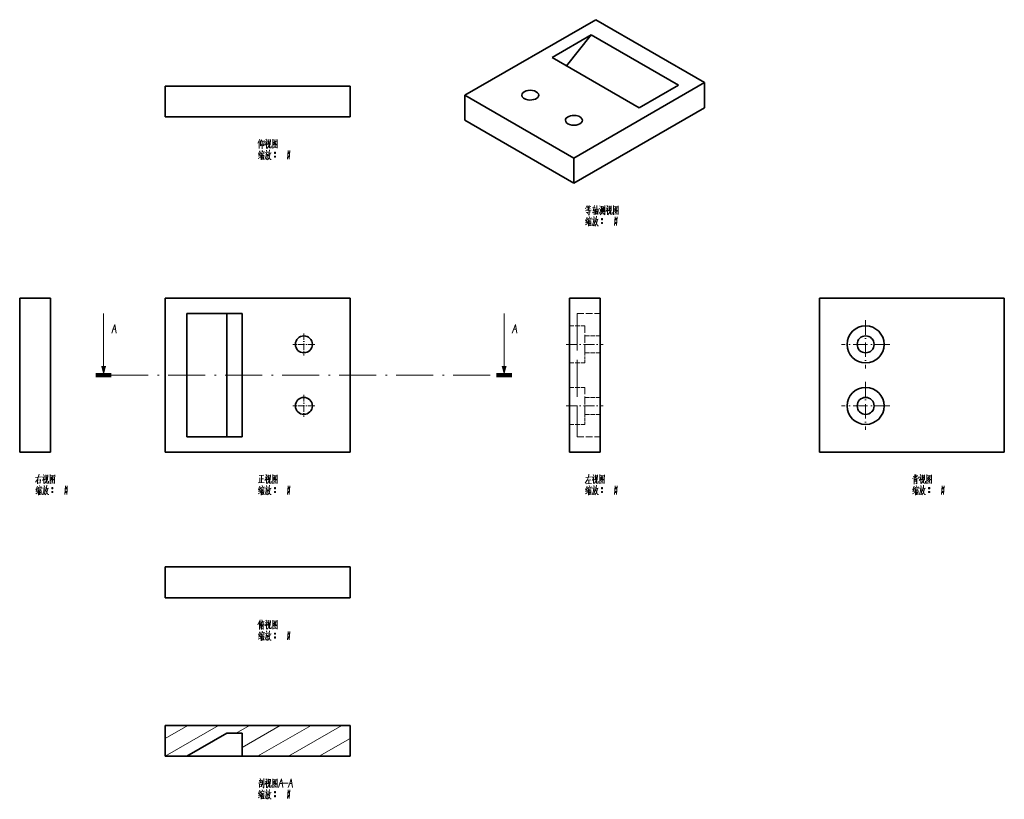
# Model space of a CAD drawing. Extents: x 133 to 452, y 11 to 264.
import ezdxf

# ---------------------------------------------------------------- set-up
doc = ezdxf.new("R2010")
doc.units = 0
doc.linetypes.add('DASHDOT', pattern=[18.5, 12, -3, 0.5, -3])
doc.linetypes.add('DASHED', pattern=[15, 12, -3])

msp = doc.modelspace()

# ---------------------------------------------------------------- linework, layer by layer
at = {"color": 7, "lineweight": 35}
for p, q in [((277.28, 239.38), (319.71, 263.88)), ((319.71, 263.88), (355.06, 243.46)), ((346.58, 242.65), (318.29, 258.98)), ((333.85, 235.3), (305.57, 251.63)), ((355.06, 243.46), (312.64, 218.97)), ((240, 242.34), (180, 242.34)), ((312.64, 218.97), (277.28, 239.38)), ((355.06, 235.3), (312.64, 210.8)), ((240, 232.34), (180, 232.34)), ((312.64, 210.8), (277.28, 231.22)), ((132.76, 173.5), (132.76, 123.5)), ((142.76, 173.5), (142.76, 123.5)), ((180, 173.5), (240, 173.5)), ((180, 123.5), (180, 173.5)), ((240, 173.5), (240, 123.5)), ((311.17, 123.5), (311.17, 173.5)), ((321.17, 123.5), (321.17, 173.5)), ((452.34, 173.5), (392.34, 173.5)), ((392.34, 173.5), (392.34, 123.5)), ((452.34, 123.5), (452.34, 173.5)), ((187, 168.5), (187, 128.5)), ((200, 168.5), (200, 128.5)), ((205, 168.5), (205, 128.5)), ((240, 123.5), (180, 123.5)), ((392.34, 123.5), (452.34, 123.5)), ((180, 86.26), (240, 86.26)), ((180, 76.26), (240, 76.26)), ((180, 34.79), (240, 34.79)), ((205, 24.79), (240, 24.79))]:
    msp.add_line(p, q, dxfattribs=at)
at = {"color": 7, "lineweight": 35, "ltscale": 0.367424}
for p, q in [((318.29, 258.98), (305.57, 251.63)), ((346.58, 242.65), (333.85, 235.3))]:
    msp.add_line(p, q, dxfattribs=at)
at = {"color": 7, "lineweight": 35, "ltscale": 0.321993}
msp.add_line((310.22, 248.94), (318.29, 258.98), dxfattribs=at)
at = {"color": 7, "lineweight": 35, "ltscale": 0.204124}
for p, q in [((355.06, 243.46), (355.06, 235.3)), ((277.28, 239.38), (277.28, 231.22)), ((312.64, 218.97), (312.64, 210.8))]:
    msp.add_line(p, q, dxfattribs=at)
at = {"color": 7, "lineweight": 35, "ltscale": 0.25}
for p, q in [((180, 242.34), (180, 232.34)), ((240, 242.34), (240, 232.34)), ((132.76, 173.5), (142.76, 173.5)), ((321.17, 173.5), (311.17, 173.5)), ((132.76, 123.5), (142.76, 123.5)), ((321.17, 123.5), (311.17, 123.5)), ((180, 76.26), (180, 86.26)), ((240, 76.26), (240, 86.26)), ((180, 34.79), (180, 24.79)), ((240, 34.79), (240, 24.79))]:
    msp.add_line(p, q, dxfattribs=at)
at = {"color": 7, "lineweight": 13}
for p, q in [((160, 148.5), (160, 168.5)), ((290, 148.5), (290, 168.5)), ((180, 24.79), (197.32, 34.79)), ((210, 24.79), (227.32, 34.79)), ((220, 24.79), (237.32, 34.79))]:
    msp.add_line(p, q, dxfattribs=at)
at = {"color": 7, "lineweight": 35, "ltscale": 0.45}
for p, q in [((187, 168.5), (205, 168.5)), ((187, 128.5), (205, 128.5)), ((187, 24.79), (205, 24.79))]:
    msp.add_line(p, q, dxfattribs=at)
at = {"color": 7, "linetype": 'DASHED', "lineweight": 13, "ltscale": 0.1875}
for p, q in [((313.67, 168.5), (321.17, 168.5)), ((313.67, 128.5), (321.17, 128.5))]:
    msp.add_line(p, q, dxfattribs=at)
at = {"color": 7, "linetype": 'DASHED', "lineweight": 13}
msp.add_line((313.67, 168.5), (313.67, 128.5), dxfattribs=at)
at = {"color": 7, "linetype": 'DASHDOT', "lineweight": 13, "ltscale": 0.39}
for p, q in [((407.34, 166.3), (407.34, 150.7)), ((407.34, 146.3), (407.34, 130.7))]:
    msp.add_line(p, q, dxfattribs=at)
at = {"color": 7, "linetype": 'DASHED', "lineweight": 13, "ltscale": 0.125}
for p, q in [((311.17, 164.5), (316.17, 164.5)), ((316.17, 161.25), (321.17, 161.25)), ((316.17, 155.75), (321.17, 155.75)), ((311.17, 152.5), (316.17, 152.5)), ((311.17, 144.5), (316.17, 144.5)), ((316.17, 141.25), (321.17, 141.25)), ((316.17, 135.75), (321.17, 135.75)), ((311.17, 132.5), (316.17, 132.5))]:
    msp.add_line(p, q, dxfattribs=at)
at = {"color": 7, "linetype": 'DASHED', "lineweight": 13, "ltscale": 0.221914}
for p, q in [((316.17, 155.62), (316.17, 164.5)), ((316.17, 135.62), (316.17, 144.5))]:
    msp.add_line(p, q, dxfattribs=at)
at = {"color": 7, "linetype": 'DASHDOT', "lineweight": 13, "ltscale": 0.17875}
for p, q in [((225, 162.07), (225, 154.93)), ((228.57, 158.5), (221.43, 158.5)), ((225, 142.07), (225, 134.93)), ((228.57, 138.5), (221.43, 138.5))]:
    msp.add_line(p, q, dxfattribs=at)
at = {"color": 7, "linetype": 'DASHDOT', "lineweight": 13, "ltscale": 0.3}
for p, q in [((310.17, 158.5), (322.17, 158.5)), ((310.17, 138.5), (322.17, 138.5))]:
    msp.add_line(p, q, dxfattribs=at)
at = {"color": 7, "linetype": 'DASHDOT', "lineweight": 13, "ltscale": 0.389999}
for p, q in [((415.14, 158.5), (399.54, 158.5)), ((415.14, 138.5), (399.54, 138.5))]:
    msp.add_line(p, q, dxfattribs=at)
at = {"color": 7, "linetype": 'DASHED', "lineweight": 13, "ltscale": 0.078086}
for p, q in [((316.17, 152.5), (316.17, 155.62)), ((316.17, 132.5), (316.17, 135.62))]:
    msp.add_line(p, q, dxfattribs=at)
at = {"color": 7, "lineweight": 100, "ltscale": 0.125}
for p, q in [((157.5, 148.5), (162.5, 148.5)), ((292.5, 148.5), (287.5, 148.5))]:
    msp.add_line(p, q, dxfattribs=at)
at = {"color": 7, "linetype": 'DASHDOT', "lineweight": 13}
msp.add_line((162.5, 148.5), (287.5, 148.5), dxfattribs=at)
at = {"color": 7, "lineweight": 13, "ltscale": 0.211325}
msp.add_line((180, 30.57), (187.32, 34.79), dxfattribs=at)
at = {"color": 7, "lineweight": 35, "ltscale": 0.375208}
msp.add_line((200, 32.29), (187, 24.79), dxfattribs=at)
at = {"color": 7, "lineweight": 35, "ltscale": 0.125}
msp.add_line((205, 32.29), (200, 32.29), dxfattribs=at)
at = {"color": 7, "lineweight": 13, "ltscale": 0.125}
msp.add_line((202.99, 32.29), (207.32, 34.79), dxfattribs=at)
at = {"color": 7, "lineweight": 13, "ltscale": 0.355662}
msp.add_line((205, 27.68), (217.32, 34.79), dxfattribs=at)
at = {"color": 7, "lineweight": 35, "ltscale": 0.1875}
msp.add_line((205, 24.79), (205, 32.29), dxfattribs=at)
at = {"color": 7, "lineweight": 13, "ltscale": 0.288675}
msp.add_line((230, 24.79), (240, 30.57), dxfattribs=at)
at = {"color": 7, "lineweight": 35, "ltscale": 0.175}
msp.add_line((180, 24.79), (187, 24.79), dxfattribs=at)
at = {"color": 7, "lineweight": 13}
for points in [[(210.7, 225.09), (210.1, 223.8)], [(210.49, 222.05), (210.49, 223.27), (210.49, 224.53)], [(210.91, 224.39), (211.33, 224.92)], [(210.91, 224.53), (210.91, 222.96)], [(211.47, 224.57), (211.47, 223.27), (211.47, 221.94)], [(211.47, 224.36), (211.99, 224.43)], [(211.96, 222.96), (212.07, 224.67)], [(213.04, 224.39), (212.87, 223.9), (212.38, 223.17)], [(212.41, 224.18), (212.98, 224.25)], [(212.7, 225.06), (212.98, 224.64)], [(212.87, 223.9), (212.87, 222.12)], [(212.87, 223.73), (213.18, 223.41)], [(213.46, 225.02), (213.46, 223.34)], [(214.13, 224.85), (213.46, 224.78)], [(213.78, 224.43), (213.68, 223.38)], [(214.06, 223.27), (214.13, 224.95)], [(214.9, 225.06), (214.9, 223.59), (214.9, 222.08)], [(214.9, 225.02), (214.9, 223.62), (214.9, 222.22)], [(216.37, 224.88), (214.9, 224.74)], [(215.67, 224.6), (215.11, 223.8)], [(215.43, 224.04), (216.12, 223.31)], [(215.46, 224.25), (215.91, 224.32)], [(215.46, 223.55), (215.67, 223.83)], [(215.67, 223.83), (216.02, 224.46)], [(216.34, 222.26), (216.34, 223.62), (216.37, 225.02)], [(210.74, 221.31), (210.28, 220.23)], [(210.8, 220.54), (210.35, 219.53)], [(210.91, 222.96), (211.43, 223.48)], [(211.05, 221), (210.95, 220.44)], [(211.05, 220.86), (212.1, 221)], [(211.29, 220.58), (211.12, 220.02)], [(211.43, 221.49), (211.61, 221.1)], [(211.96, 222.96), (211.68, 223.31)], [(212.13, 221.1), (211.99, 220.65)], [(212.9, 220.72), (212.8, 219.81), (212.7, 219.39), (212.38, 218.51)], [(212.41, 220.65), (213.46, 220.79)], [(212.9, 221.56), (213.01, 221)], [(212.98, 222.12), (213.26, 222.4)], [(213.26, 222.4), (213.5, 222.75)], [(213.68, 223.38), (213.5, 222.75)], [(213.74, 220.86), (213.6, 220.23)], [(213.68, 220.47), (214.38, 220.61)], [(213.82, 221.59), (213.74, 220.86)], [(213.82, 222.4), (213.82, 223.48)], [(213.96, 222.29), (213.82, 222.4)], [(214.1, 220.54), (213.88, 219.6)], [(214.38, 222.29), (213.96, 222.29)], [(214.38, 222.92), (214.38, 222.29)], [(214.9, 222.33), (216.26, 222.43)], [(214.97, 223.13), (215.46, 223.55)], [(215.43, 222.96), (215.77, 222.57)], [(215.43, 220.68), (215.81, 220.68)], [(215.46, 220.79), (215.77, 220.79)], [(215.46, 220.54), (215.77, 220.54)], [(215.53, 223.34), (215.77, 223.06)], [(216.12, 223.31), (216.3, 223.34)], [(216.34, 222.15), (216.34, 222.26), (216.26, 222.43)], [(219.87, 221.42), (219.76, 220.02), (219.66, 218.62)], [(219.87, 220.68), (220.26, 220.68)], [(219.9, 220.79), (220.22, 220.79)], [(219.9, 220.54), (220.22, 220.54)], [(220.46, 221.42), (220.36, 220.02), (220.26, 218.62)], [(210.21, 218.86), (210.91, 219.25)], [(210.66, 220.3), (210.24, 220.16)], [(210.32, 219.53), (210.84, 219.7)], [(211.12, 220.02), (210.8, 219.53)], [(211.15, 220.09), (211.15, 218.37)], [(211.37, 220.3), (212.07, 220.4)], [(211.43, 219.88), (211.47, 218.48)], [(211.43, 219.77), (211.96, 219.84)], [(211.47, 219.21), (211.85, 219.28)], [(211.93, 218.72), (211.51, 218.65)], [(211.68, 220.33), (211.61, 219.77)], [(211.99, 219.95), (211.93, 218.55)], [(213.22, 220.23), (213.12, 219.39), (212.98, 218.55), (212.76, 218.83)], [(212.84, 220.05), (213.22, 220.12)], [(213.6, 218.97), (213.22, 218.44)], [(213.6, 220.23), (213.43, 219.67)], [(213.54, 219.98), (214.1, 218.55)], [(213.88, 219.6), (213.6, 218.97)], [(214.1, 218.55), (214.41, 218.55)], [(215.43, 219.42), (215.81, 219.42)], [(215.46, 219.53), (215.77, 219.53)], [(215.46, 219.28), (215.77, 219.28)], [(219.87, 219.42), (220.26, 219.42)], [(219.9, 219.53), (220.22, 219.53)], [(219.9, 219.28), (220.22, 219.28)], [(316.98, 203.59), (316.45, 202.51)], [(318.24, 202.05), (316.45, 201.81)], [(316.63, 201.32), (317.99, 201.49)], [(316.77, 203.14), (317.36, 203.24)], [(316.87, 202.3), (317.89, 202.44)], [(317.12, 202.65), (316.91, 203.14)], [(317.64, 203.59), (317.29, 202.61)], [(317.36, 201.95), (317.36, 202.65)], [(317.5, 203.14), (318.17, 203.24)], [(317.64, 203.14), (317.85, 202.68)], [(317.64, 201.88), (317.64, 200.48)], [(319.53, 201.46), (318.59, 201.14)], [(318.66, 202.86), (319.6, 202.96)], [(318.8, 201.84), (319.5, 201.95)], [(319.29, 203.59), (318.87, 201.88)], [(319.22, 202.51), (319.22, 200.51)], [(319.67, 200.69), (319.67, 202.47)], [(319.67, 202.26), (320.48, 202.37)], [(319.81, 201.6), (320.34, 201.67)], [(320.13, 203.52), (320.09, 202.19), (320.06, 200.86)], [(320.51, 202.44), (320.44, 200.69)], [(320.9, 202.65), (321.18, 202.26)], [(321.07, 203.49), (321.32, 203)], [(321.39, 202.4), (321.11, 200.83)], [(321.6, 201.39), (321.6, 203.35)], [(321.6, 203.1), (322.16, 203.17)], [(321.63, 201), (321.81, 201.63)], [(321.88, 202.75), (321.81, 201.63)], [(322.16, 203.31), (322.16, 201.42)], [(322.44, 201.49), (322.44, 203)], [(322.72, 203.59), (322.72, 202.05), (322.72, 200.51)], [(323.7, 202.86), (323.52, 202.37), (323.03, 201.63)], [(323.07, 202.65), (323.63, 202.72)], [(323.35, 203.52), (323.63, 203.1)], [(323.52, 202.37), (323.52, 200.58)], [(323.52, 202.19), (323.84, 201.88)], [(324.12, 203.49), (324.12, 201.81)], [(324.78, 203.31), (324.12, 203.24)], [(324.33, 201.84), (324.15, 201.21)], [(324.43, 202.89), (324.33, 201.84)], [(324.47, 200.86), (324.47, 201.95)], [(324.71, 201.74), (324.78, 203.42)], [(325.03, 201.39), (325.03, 200.76)], [(325.55, 203.52), (325.55, 202.05), (325.55, 200.55)], [(325.55, 203.49), (325.55, 202.09), (325.55, 200.69)], [(327.02, 203.35), (325.55, 203.21)], [(325.62, 201.6), (326.11, 202.02)], [(326.32, 203.07), (325.76, 202.26)], [(326.08, 202.51), (326.78, 201.77)], [(326.08, 201.42), (326.43, 201.04)], [(326.11, 202.72), (326.57, 202.79)], [(326.11, 202.02), (326.32, 202.3)], [(326.18, 201.81), (326.43, 201.53)], [(326.32, 202.3), (326.67, 202.93)], [(326.78, 201.77), (326.95, 201.81)], [(326.99, 200.72), (326.99, 202.09), (327.02, 203.49)], [(316.84, 198.76), (316.42, 198.62)], [(316.91, 199.78), (316.45, 198.69)], [(316.49, 197.99), (317.01, 198.17)], [(316.98, 199.01), (316.52, 197.99)], [(317.29, 198.48), (316.98, 197.99)], [(317.01, 201.32), (317.15, 200.83)], [(317.22, 199.46), (317.12, 198.9)], [(317.22, 199.32), (318.27, 199.46)], [(317.47, 199.04), (317.29, 198.48)], [(317.64, 200.51), (317.64, 200.48), (317.33, 200.76)], [(317.33, 198.55), (317.33, 196.84)], [(317.54, 198.76), (318.24, 198.87)], [(317.61, 199.95), (317.78, 199.57)], [(317.61, 198.34), (317.64, 196.94)], [(317.61, 198.24), (318.13, 198.31)], [(317.85, 198.8), (317.78, 198.24)], [(318.17, 198.41), (318.1, 197.01)], [(318.31, 199.57), (318.17, 199.11)], [(319.08, 199.18), (318.97, 198.27), (318.87, 197.85), (318.55, 196.98)], [(318.59, 199.11), (319.64, 199.25)], [(319.39, 198.69), (319.29, 197.85), (319.15, 197.01), (318.94, 197.29)], [(319.01, 198.52), (319.39, 198.59)], [(319.08, 200.02), (319.18, 199.46)], [(319.78, 198.69), (319.6, 198.13)], [(319.67, 200.83), (320.44, 200.9)], [(319.71, 198.45), (320.27, 197.01)], [(319.92, 199.32), (319.78, 198.69)], [(319.85, 198.94), (320.55, 199.08)], [(319.99, 200.06), (319.92, 199.32)], [(320.27, 199.01), (320.06, 198.06)], [(321.11, 200.83), (320.9, 201.25)], [(321.21, 200.51), (321.63, 201)], [(321.6, 199.15), (321.98, 199.15)], [(321.63, 199.25), (321.95, 199.25)], [(321.63, 199.01), (321.95, 199.01)], [(322.23, 200.76), (321.88, 201.28)], [(322.72, 200.51), (322.4, 200.97)], [(323.63, 200.58), (323.91, 200.86)], [(323.91, 200.86), (324.15, 201.21)], [(324.61, 200.76), (324.47, 200.86)], [(325.03, 200.76), (324.61, 200.76)], [(325.55, 200.79), (326.92, 200.9)], [(326.04, 199.88), (325.94, 198.48), (325.83, 197.08)], [(326.04, 199.15), (326.43, 199.15)], [(326.08, 199.25), (326.39, 199.25)], [(326.08, 199.01), (326.39, 199.01)], [(326.64, 199.88), (326.53, 198.48), (326.43, 197.08)], [(326.99, 200.62), (326.99, 200.72), (326.92, 200.9)], [(316.38, 197.33), (317.08, 197.71)], [(317.64, 197.68), (318.03, 197.75)], [(318.1, 197.19), (317.68, 197.12)], [(319.78, 197.43), (319.39, 196.91)], [(320.06, 198.06), (319.78, 197.43)], [(320.27, 197.01), (320.58, 197.01)], [(321.6, 197.89), (321.98, 197.89)], [(321.63, 197.99), (321.95, 197.99)], [(321.63, 197.75), (321.95, 197.75)], [(326.04, 197.89), (326.43, 197.89)], [(326.08, 197.99), (326.39, 197.99)], [(326.08, 197.75), (326.39, 197.75)], [(162.62, 162.18), (163.15, 163.58), (163.68, 164.98), (163.88, 163.58), (164.1, 162.18)], [(163.12, 163.48), (163.88, 163.48)], [(292.62, 162.18), (293.15, 163.58), (293.67, 164.98), (293.89, 163.58), (294.1, 162.18)], [(293.11, 163.48), (293.89, 163.48)], [(137.93, 115.28), (139.89, 115.49)], [(138.49, 114.68), (138.81, 115.35)], [(139.09, 116.32), (138.81, 115.35)], [(140.8, 115.56), (140.63, 115.07), (140.14, 114.33)], [(140.17, 115.35), (140.74, 115.42)], [(140.46, 116.22), (140.74, 115.8)], [(140.63, 115.07), (140.63, 113.28)], [(141.22, 116.18), (141.22, 114.5)], [(141.89, 116.01), (141.22, 115.94)], [(141.54, 115.59), (141.43, 114.54)], [(141.82, 114.43), (141.89, 116.11)], [(142.66, 116.22), (142.66, 114.75), (142.66, 113.25)], [(142.66, 116.18), (142.66, 114.79), (142.66, 113.39)], [(144.13, 116.04), (142.66, 115.9)], [(143.43, 115.76), (142.87, 114.96)], [(143.18, 115.21), (143.88, 114.47)], [(143.22, 115.42), (143.67, 115.49)], [(143.43, 115), (143.78, 115.62)], [(144.1, 113.42), (144.1, 114.79), (144.13, 116.18)], [(210.46, 115.94), (211.96, 116.01)], [(210.74, 115.14), (210.74, 113.56)], [(211.23, 115.94), (211.23, 114.79), (211.23, 113.6)], [(213.04, 115.56), (212.87, 115.07), (212.38, 114.33)], [(212.41, 115.35), (212.98, 115.42)], [(212.7, 116.22), (212.98, 115.8)], [(212.87, 115.07), (212.87, 113.28)], [(213.46, 116.18), (213.46, 114.5)], [(214.13, 116.01), (213.46, 115.94)], [(213.78, 115.59), (213.68, 114.54)], [(214.06, 114.43), (214.13, 116.11)], [(214.9, 116.22), (214.9, 114.75), (214.9, 113.25)], [(214.9, 116.18), (214.9, 114.79), (214.9, 113.39)], [(216.37, 116.04), (214.9, 115.9)], [(215.67, 115.76), (215.11, 114.96)], [(215.43, 115.21), (216.12, 114.47)], [(215.46, 115.42), (215.91, 115.49)], [(215.67, 115), (216.02, 115.62)], [(216.34, 113.42), (216.34, 114.79), (216.37, 116.18)], [(316.52, 115.31), (318.34, 115.45)], [(317.33, 115.38), (316.87, 114.33)], [(317.54, 116.32), (317.33, 115.38)], [(319.22, 115.56), (319.04, 115.07), (318.55, 114.33)], [(318.59, 115.35), (319.15, 115.42)], [(318.87, 116.22), (319.15, 115.8)], [(319.04, 115.07), (319.04, 113.28)], [(319.64, 116.18), (319.64, 114.5)], [(320.3, 116.01), (319.64, 115.94)], [(319.95, 115.59), (319.85, 114.54)], [(320.23, 114.43), (320.3, 116.11)], [(321.07, 116.22), (321.07, 114.75), (321.07, 113.25)], [(321.07, 116.18), (321.07, 114.79), (321.07, 113.39)], [(322.54, 116.04), (321.07, 115.9)], [(321.84, 115.76), (321.28, 114.96)], [(321.6, 115.21), (322.3, 114.47)], [(321.63, 115.42), (322.09, 115.49)], [(321.84, 115), (322.19, 115.62)], [(322.51, 113.42), (322.51, 114.79), (322.54, 116.18)], [(422.52, 114.96), (423.25, 115.24)], [(422.73, 115.62), (423.25, 115.76)], [(423.25, 116.22), (423.25, 114.89)], [(423.64, 116.22), (423.64, 115.14)], [(424.2, 115.94), (423.64, 115.42)], [(423.64, 115.14), (423.74, 115)], [(424.44, 115.03), (424.41, 115.52)], [(425.39, 115.56), (425.21, 115.07), (424.72, 114.33)], [(424.76, 115.35), (425.32, 115.42)], [(425.04, 116.22), (425.32, 115.8)], [(425.21, 115.07), (425.21, 113.28)], [(425.81, 116.18), (425.81, 114.5)], [(426.47, 116.01), (425.81, 115.94)], [(426.12, 115.59), (426.02, 114.54)], [(426.4, 114.43), (426.47, 116.11)], [(427.24, 116.22), (427.24, 114.75), (427.24, 113.25)], [(427.24, 116.18), (427.24, 114.79), (427.24, 113.39)], [(428.71, 116.04), (427.24, 115.9)], [(428.01, 115.76), (427.45, 114.96)], [(427.77, 115.21), (428.47, 114.47)], [(427.8, 115.42), (428.26, 115.49)], [(428.01, 115), (428.36, 115.62)], [(428.68, 113.42), (428.68, 114.79), (428.71, 116.18)], [(137.9, 113.74), (138.49, 114.68)], [(138.49, 112.47), (138.04, 111.39)], [(138.56, 114.75), (138.56, 113.18)], [(138.56, 114.43), (139.47, 114.54)], [(139.47, 113.56), (138.56, 113.46)], [(138.81, 112.16), (138.71, 111.6)], [(138.81, 112.02), (139.86, 112.16)], [(139.19, 112.65), (139.37, 112.26)], [(139.51, 114.64), (139.4, 113.56)], [(139.89, 112.26), (139.75, 111.81)], [(140.66, 111.88), (140.56, 110.97), (140.46, 110.55), (140.14, 109.68)], [(140.17, 111.81), (141.22, 111.95)], [(140.63, 114.89), (140.94, 114.57)], [(140.66, 112.72), (140.77, 112.16)], [(140.74, 113.28), (141.01, 113.56)], [(141.01, 113.56), (141.26, 113.91)], [(141.43, 114.54), (141.26, 113.91)], [(141.5, 112.02), (141.36, 111.39)], [(141.57, 112.75), (141.5, 112.02)], [(141.57, 113.56), (141.57, 114.64)], [(141.71, 113.46), (141.57, 113.56)], [(142.13, 113.46), (141.71, 113.46)], [(142.13, 114.08), (142.13, 113.46)], [(142.66, 113.49), (144.02, 113.6)], [(142.73, 114.29), (143.22, 114.71)], [(143.18, 114.12), (143.53, 113.74)], [(143.22, 114.71), (143.43, 115)], [(143.22, 111.95), (143.53, 111.95)], [(143.29, 114.5), (143.53, 114.22)], [(143.88, 114.47), (144.06, 114.5)], [(144.1, 113.32), (144.1, 113.42), (144.02, 113.6)], [(147.63, 112.58), (147.52, 111.18), (147.42, 109.78)], [(147.66, 111.95), (147.98, 111.95)], [(148.22, 112.58), (148.12, 111.18), (148.01, 109.78)], [(210.18, 113.53), (212.13, 113.63)], [(210.74, 112.47), (210.28, 111.39)], [(211.05, 112.16), (210.95, 111.6)], [(211.05, 112.02), (212.1, 112.16)], [(211.23, 114.82), (211.85, 114.89)], [(211.43, 112.65), (211.61, 112.26)], [(212.13, 112.26), (211.99, 111.81)], [(212.9, 111.88), (212.8, 110.97), (212.7, 110.55), (212.38, 109.68)], [(212.41, 111.81), (213.46, 111.95)], [(212.87, 114.89), (213.18, 114.57)], [(212.9, 112.72), (213.01, 112.16)], [(212.98, 113.28), (213.26, 113.56)], [(213.26, 113.56), (213.5, 113.91)], [(213.68, 114.54), (213.5, 113.91)], [(213.74, 112.02), (213.6, 111.39)], [(213.82, 112.75), (213.74, 112.02)], [(213.82, 113.56), (213.82, 114.64)], [(213.96, 113.46), (213.82, 113.56)], [(214.38, 113.46), (213.96, 113.46)], [(214.38, 114.08), (214.38, 113.46)], [(214.9, 113.49), (216.26, 113.6)], [(214.97, 114.29), (215.46, 114.71)], [(215.43, 114.12), (215.77, 113.74)], [(215.46, 114.71), (215.67, 115)], [(215.46, 111.95), (215.77, 111.95)], [(215.53, 114.5), (215.77, 114.22)], [(216.12, 114.47), (216.3, 114.5)], [(216.34, 113.32), (216.34, 113.42), (216.26, 113.6)], [(219.87, 112.58), (219.76, 111.18), (219.66, 109.78)], [(219.9, 111.95), (220.22, 111.95)], [(220.46, 112.58), (220.36, 111.18), (220.26, 109.78)], [(316.87, 114.33), (316.31, 113.46)], [(316.91, 112.47), (316.45, 111.39)], [(316.63, 113.21), (318.34, 113.32)], [(317.01, 114.4), (318.1, 114.5)], [(317.22, 112.16), (317.12, 111.6)], [(317.22, 112.02), (318.27, 112.16)], [(317.54, 114.43), (317.5, 113.25)], [(317.61, 112.65), (317.78, 112.26)], [(318.31, 112.26), (318.17, 111.81)], [(319.08, 111.88), (318.97, 110.97), (318.87, 110.55), (318.55, 109.68)], [(318.59, 111.81), (319.64, 111.95)], [(319.04, 114.89), (319.36, 114.57)], [(319.08, 112.72), (319.18, 112.16)], [(319.15, 113.28), (319.43, 113.56)], [(319.43, 113.56), (319.67, 113.91)], [(319.85, 114.54), (319.67, 113.91)], [(319.92, 112.02), (319.78, 111.39)], [(319.99, 112.75), (319.92, 112.02)], [(319.99, 113.56), (319.99, 114.64)], [(320.13, 113.46), (319.99, 113.56)], [(320.55, 113.46), (320.13, 113.46)], [(320.55, 114.08), (320.55, 113.46)], [(321.07, 113.49), (322.44, 113.6)], [(321.14, 114.29), (321.63, 114.71)], [(321.6, 114.12), (321.95, 113.74)], [(321.63, 114.71), (321.84, 115)], [(321.63, 111.95), (321.95, 111.95)], [(321.7, 114.5), (321.95, 114.22)], [(322.3, 114.47), (322.47, 114.5)], [(322.51, 113.32), (322.51, 113.42), (322.44, 113.6)], [(326.04, 112.58), (325.94, 111.18), (325.83, 109.78)], [(326.08, 111.95), (326.39, 111.95)], [(326.64, 112.58), (326.53, 111.18), (326.43, 109.78)], [(423.08, 112.47), (422.62, 111.39)], [(423.08, 114.79), (423.08, 113.14)], [(423.08, 114.61), (423.92, 114.68)], [(423.08, 114.19), (423.74, 114.26)], [(423.08, 113.88), (423.74, 113.94)], [(423.39, 112.16), (423.29, 111.6)], [(423.39, 112.02), (424.44, 112.16)], [(423.92, 113.18), (423.64, 113.42)], [(423.74, 115), (424.44, 115.03)], [(423.78, 112.65), (423.95, 112.26)], [(423.92, 114.75), (423.92, 113.18)], [(424.48, 112.26), (424.34, 111.81)], [(425.25, 111.88), (425.14, 110.97), (425.04, 110.55), (424.72, 109.68)], [(424.76, 111.81), (425.81, 111.95)], [(425.21, 114.89), (425.53, 114.57)], [(425.25, 112.72), (425.35, 112.16)], [(425.32, 113.28), (425.6, 113.56)], [(425.6, 113.56), (425.84, 113.91)], [(426.02, 114.54), (425.84, 113.91)], [(426.09, 112.02), (425.95, 111.39)], [(426.16, 112.75), (426.09, 112.02)], [(426.16, 113.56), (426.16, 114.64)], [(426.3, 113.46), (426.16, 113.56)], [(426.72, 113.46), (426.3, 113.46)], [(426.72, 114.08), (426.72, 113.46)], [(427.24, 113.49), (428.61, 113.6)], [(427.31, 114.29), (427.8, 114.71)], [(427.77, 114.12), (428.12, 113.74)], [(427.8, 114.71), (428.01, 115)], [(427.8, 111.95), (428.12, 111.95)], [(427.87, 114.5), (428.12, 114.22)], [(428.47, 114.47), (428.64, 114.5)], [(428.68, 113.32), (428.68, 113.42), (428.61, 113.6)], [(432.21, 112.58), (432.11, 111.18), (432, 109.78)], [(432.25, 111.95), (432.56, 111.95)], [(432.81, 112.58), (432.7, 111.18), (432.6, 109.78)], [(137.97, 110.03), (138.67, 110.41)], [(138.42, 111.46), (138, 111.32)], [(138.07, 110.69), (138.6, 110.86)], [(138.56, 111.71), (138.11, 110.69)], [(138.88, 111.18), (138.56, 110.69)], [(139.05, 111.74), (138.88, 111.18)], [(138.91, 111.25), (138.91, 109.54)], [(139.12, 111.46), (139.82, 111.57)], [(139.19, 111.04), (139.23, 109.64)], [(139.19, 110.93), (139.72, 111)], [(139.23, 110.38), (139.61, 110.44)], [(139.68, 109.89), (139.26, 109.82)], [(139.44, 111.5), (139.37, 110.93)], [(139.75, 111.11), (139.68, 109.71)], [(140.98, 111.39), (140.88, 110.55), (140.74, 109.71), (140.52, 109.99)], [(140.6, 111.22), (140.98, 111.29)], [(141.36, 110.13), (140.98, 109.61)], [(141.36, 111.39), (141.19, 110.83)], [(141.29, 111.14), (141.85, 109.71)], [(141.64, 110.76), (141.36, 110.13)], [(141.43, 111.64), (142.13, 111.78)], [(141.85, 111.71), (141.64, 110.76)], [(141.85, 109.71), (142.17, 109.71)], [(143.18, 111.85), (143.57, 111.85)], [(143.18, 110.58), (143.57, 110.58)], [(143.22, 111.71), (143.53, 111.71)], [(143.22, 110.69), (143.53, 110.69)], [(143.22, 110.44), (143.53, 110.44)], [(147.63, 111.85), (148.01, 111.85)], [(147.63, 110.58), (148.01, 110.58)], [(147.66, 111.71), (147.98, 111.71)], [(147.66, 110.69), (147.98, 110.69)], [(147.66, 110.44), (147.98, 110.44)], [(210.21, 110.03), (210.91, 110.41)], [(210.66, 111.46), (210.24, 111.32)], [(210.32, 110.69), (210.84, 110.86)], [(210.8, 111.71), (210.35, 110.69)], [(211.12, 111.18), (210.8, 110.69)], [(211.29, 111.74), (211.12, 111.18)], [(211.15, 111.25), (211.15, 109.54)], [(211.37, 111.46), (212.07, 111.57)], [(211.43, 111.04), (211.47, 109.64)], [(211.43, 110.93), (211.96, 111)], [(211.47, 110.38), (211.85, 110.44)], [(211.93, 109.89), (211.51, 109.82)], [(211.68, 111.5), (211.61, 110.93)], [(211.99, 111.11), (211.93, 109.71)], [(213.22, 111.39), (213.12, 110.55), (212.98, 109.71), (212.76, 109.99)], [(212.84, 111.22), (213.22, 111.29)], [(213.6, 110.13), (213.22, 109.61)], [(213.6, 111.39), (213.43, 110.83)], [(213.54, 111.14), (214.1, 109.71)], [(213.88, 110.76), (213.6, 110.13)], [(213.68, 111.64), (214.38, 111.78)], [(214.1, 111.71), (213.88, 110.76)], [(214.1, 109.71), (214.41, 109.71)], [(215.43, 111.85), (215.81, 111.85)], [(215.43, 110.58), (215.81, 110.58)], [(215.46, 111.71), (215.77, 111.71)], [(215.46, 110.69), (215.77, 110.69)], [(215.46, 110.44), (215.77, 110.44)], [(219.87, 111.85), (220.26, 111.85)], [(219.87, 110.58), (220.26, 110.58)], [(219.9, 111.71), (220.22, 111.71)], [(219.9, 110.69), (220.22, 110.69)], [(219.9, 110.44), (220.22, 110.44)], [(316.38, 110.03), (317.08, 110.41)], [(316.84, 111.46), (316.42, 111.32)], [(316.49, 110.69), (317.01, 110.86)], [(316.98, 111.71), (316.52, 110.69)], [(317.29, 111.18), (316.98, 110.69)], [(317.47, 111.74), (317.29, 111.18)], [(317.33, 111.25), (317.33, 109.54)], [(317.54, 111.46), (318.24, 111.57)], [(317.61, 111.04), (317.64, 109.64)], [(317.61, 110.93), (318.13, 111)], [(317.64, 110.38), (318.03, 110.44)], [(318.1, 109.89), (317.68, 109.82)], [(317.85, 111.5), (317.78, 110.93)], [(318.17, 111.11), (318.1, 109.71)], [(319.39, 111.39), (319.29, 110.55), (319.15, 109.71), (318.94, 109.99)], [(319.01, 111.22), (319.39, 111.29)], [(319.78, 110.13), (319.39, 109.61)], [(319.78, 111.39), (319.6, 110.83)], [(319.71, 111.14), (320.27, 109.71)], [(320.06, 110.76), (319.78, 110.13)], [(319.85, 111.64), (320.55, 111.78)], [(320.27, 111.71), (320.06, 110.76)], [(320.27, 109.71), (320.58, 109.71)], [(321.6, 111.85), (321.98, 111.85)], [(321.6, 110.58), (321.98, 110.58)], [(321.63, 111.71), (321.95, 111.71)], [(321.63, 110.69), (321.95, 110.69)], [(321.63, 110.44), (321.95, 110.44)], [(326.04, 111.85), (326.43, 111.85)], [(326.04, 110.58), (326.43, 110.58)], [(326.08, 111.71), (326.39, 111.71)], [(326.08, 110.69), (326.39, 110.69)], [(326.08, 110.44), (326.39, 110.44)], [(422.55, 110.03), (423.25, 110.41)], [(423.01, 111.46), (422.59, 111.32)], [(422.66, 110.69), (423.18, 110.86)], [(423.15, 111.71), (422.69, 110.69)], [(423.46, 111.18), (423.15, 110.69)], [(423.64, 111.74), (423.46, 111.18)], [(423.5, 111.25), (423.5, 109.54)], [(423.71, 111.46), (424.41, 111.57)], [(423.78, 111.04), (423.81, 109.64)], [(423.78, 110.93), (424.3, 111)], [(423.81, 110.38), (424.2, 110.44)], [(424.27, 109.89), (423.85, 109.82)], [(424.02, 111.5), (423.95, 110.93)], [(424.34, 111.11), (424.27, 109.71)], [(425.56, 111.39), (425.46, 110.55), (425.32, 109.71), (425.11, 109.99)], [(425.18, 111.22), (425.56, 111.29)], [(425.95, 110.13), (425.56, 109.61)], [(425.95, 111.39), (425.77, 110.83)], [(425.88, 111.14), (426.44, 109.71)], [(426.23, 110.76), (425.95, 110.13)], [(426.02, 111.64), (426.72, 111.78)], [(426.44, 111.71), (426.23, 110.76)], [(426.44, 109.71), (426.75, 109.71)], [(427.77, 111.85), (428.15, 111.85)], [(427.77, 110.58), (428.15, 110.58)], [(427.8, 111.71), (428.12, 111.71)], [(427.8, 110.69), (428.12, 110.69)], [(427.8, 110.44), (428.12, 110.44)], [(432.21, 111.85), (432.6, 111.85)], [(432.21, 110.58), (432.6, 110.58)], [(432.25, 111.71), (432.56, 111.71)], [(432.25, 110.69), (432.56, 110.69)], [(432.25, 110.44), (432.56, 110.44)], [(210.8, 69.08), (210.1, 67.47)], [(210.56, 68.42), (210.56, 67.19), (210.56, 65.94)], [(210.95, 67.3), (210.84, 66.67)], [(210.98, 68.6), (210.95, 67.3)], [(210.98, 68.35), (212.1, 68.53)], [(211.26, 67.72), (211.01, 67.26)], [(211.37, 68.25), (211.26, 67.72)], [(211.26, 67.72), (211.26, 65.97)], [(211.37, 69.05), (211.57, 68.56)], [(211.37, 67.55), (212.17, 67.69)], [(211.43, 67.3), (211.57, 66.88)], [(211.82, 68.35), (211.82, 67.16), (211.82, 65.94)], [(213.04, 68.32), (212.87, 67.83), (212.38, 67.09)], [(212.41, 68.11), (212.98, 68.18)], [(212.7, 68.98), (212.98, 68.56)], [(212.87, 67.83), (212.87, 66.04)], [(212.87, 67.65), (213.18, 67.33)], [(213.46, 68.94), (213.46, 67.26)], [(214.13, 68.77), (213.46, 68.7)], [(213.68, 67.3), (213.5, 66.67)], [(213.78, 68.35), (213.68, 67.3)], [(213.82, 66.32), (213.82, 67.4)], [(214.06, 67.19), (214.13, 68.88)], [(214.9, 68.98), (214.9, 67.51), (214.9, 66.01)], [(214.9, 68.94), (214.9, 67.55), (214.9, 66.15)], [(216.37, 68.81), (214.9, 68.67)], [(214.97, 67.06), (215.46, 67.47)], [(215.67, 68.53), (215.11, 67.72)], [(215.43, 67.97), (216.12, 67.23)], [(215.46, 68.18), (215.91, 68.25)], [(215.46, 67.47), (215.67, 67.76)], [(215.53, 67.26), (215.77, 66.99)], [(215.67, 67.76), (216.02, 68.39)], [(216.12, 67.23), (216.3, 67.26)], [(216.34, 66.18), (216.34, 67.55), (216.37, 68.94)], [(210.66, 64.22), (210.24, 64.08)], [(210.74, 65.24), (210.28, 64.15)], [(210.8, 64.47), (210.35, 63.45)], [(210.84, 66.67), (210.66, 66.04)], [(211.12, 63.94), (210.8, 63.45)], [(211.05, 64.92), (210.95, 64.36)], [(211.05, 64.78), (212.1, 64.92)], [(211.29, 64.5), (211.12, 63.94)], [(211.15, 64.01), (211.15, 62.3)], [(211.37, 64.22), (212.07, 64.33)], [(211.43, 65.41), (211.61, 65.03)], [(211.82, 65.94), (211.54, 66.39)], [(211.68, 64.26), (211.61, 63.7)], [(212.13, 65.03), (211.99, 64.57)], [(212.9, 64.64), (212.8, 63.73), (212.7, 63.31), (212.38, 62.44)], [(212.41, 64.57), (213.46, 64.71)], [(213.22, 64.15), (213.12, 63.31), (212.98, 62.47), (212.76, 62.75)], [(212.84, 63.98), (213.22, 64.05)], [(212.9, 65.48), (213.01, 64.92)], [(212.98, 66.04), (213.26, 66.32)], [(213.26, 66.32), (213.5, 66.67)], [(213.6, 64.15), (213.43, 63.59)], [(213.74, 64.78), (213.6, 64.15)], [(213.68, 64.4), (214.38, 64.54)], [(213.82, 65.51), (213.74, 64.78)], [(213.96, 66.22), (213.82, 66.32)], [(214.1, 64.47), (213.88, 63.52)], [(214.38, 66.22), (213.96, 66.22)], [(214.38, 66.85), (214.38, 66.22)], [(214.9, 66.25), (216.26, 66.36)], [(215.43, 66.88), (215.77, 66.5)], [(215.43, 64.61), (215.81, 64.61)], [(215.46, 64.71), (215.77, 64.71)], [(215.46, 64.47), (215.77, 64.47)], [(216.34, 66.08), (216.34, 66.18), (216.26, 66.36)], [(219.87, 65.34), (219.76, 63.94), (219.66, 62.54)], [(219.87, 64.61), (220.26, 64.61)], [(219.9, 64.71), (220.22, 64.71)], [(219.9, 64.47), (220.22, 64.47)], [(220.46, 65.34), (220.36, 63.94), (220.26, 62.54)], [(210.21, 62.79), (210.91, 63.17)], [(210.32, 63.45), (210.84, 63.63)], [(211.43, 63.8), (211.47, 62.4)], [(211.43, 63.7), (211.96, 63.77)], [(211.47, 63.14), (211.85, 63.21)], [(211.93, 62.65), (211.51, 62.58)], [(211.99, 63.87), (211.93, 62.47)], [(213.6, 62.89), (213.22, 62.37)], [(213.54, 63.91), (214.1, 62.47)], [(213.88, 63.52), (213.6, 62.89)], [(214.1, 62.47), (214.41, 62.47)], [(215.43, 63.35), (215.81, 63.35)], [(215.46, 63.45), (215.77, 63.45)], [(215.46, 63.21), (215.77, 63.21)], [(219.87, 63.35), (220.26, 63.35)], [(219.9, 63.45), (220.22, 63.45)], [(219.9, 63.21), (220.22, 63.21)], [(210.28, 16.04), (211.54, 16.25)], [(210.46, 16.88), (211.43, 17.06)], [(210.74, 16.78), (210.8, 16.29)], [(210.84, 17.62), (211.01, 17.09)], [(211.19, 16.85), (211.05, 16.25)], [(211.61, 15.38), (211.61, 16.88)], [(211.96, 17.62), (211.96, 16.22), (211.96, 14.78), (211.93, 14.47), (211.65, 14.89)], [(213.04, 16.85), (212.87, 16.36), (212.38, 15.62)], [(212.41, 16.64), (212.98, 16.71)], [(212.7, 17.51), (212.98, 17.09)], [(212.87, 16.36), (212.87, 14.57)], [(212.87, 16.18), (213.18, 15.87)], [(213.46, 17.48), (213.46, 15.8)], [(214.13, 17.3), (213.46, 17.23)], [(213.78, 16.88), (213.68, 15.83)], [(214.06, 15.73), (214.13, 17.41)], [(214.9, 17.51), (214.9, 16.04), (214.9, 14.54)], [(214.9, 17.48), (214.9, 16.08), (214.9, 14.68)], [(216.37, 17.34), (214.9, 17.2)], [(214.97, 15.59), (215.46, 16.01)], [(215.67, 17.06), (215.11, 16.25)], [(215.43, 16.5), (216.12, 15.76)], [(215.46, 16.71), (215.91, 16.78)], [(215.46, 16.01), (215.67, 16.29)], [(215.67, 16.29), (216.02, 16.92)], [(216.34, 14.71), (216.34, 16.08), (216.37, 17.48)], [(216.72, 14.64), (217.24, 16.04), (217.77, 17.44), (217.98, 16.04), (218.19, 14.64)], [(218.19, 16.04), (219.87, 16.04)], [(219.87, 14.64), (220.4, 16.04), (220.92, 17.44), (221.13, 16.04), (221.34, 14.64)], [(210.74, 13.77), (210.28, 12.68)], [(210.8, 13), (210.35, 11.98)], [(210.63, 15.87), (210.63, 14.68)], [(210.63, 15.62), (211.23, 15.76)], [(211.29, 14.99), (210.63, 14.85)], [(211.05, 13.45), (210.95, 12.89)], [(211.05, 13.31), (212.1, 13.45)], [(211.29, 13.03), (211.12, 12.47)], [(211.26, 15.87), (211.23, 14.99)], [(211.37, 12.75), (212.07, 12.86)], [(211.43, 13.94), (211.61, 13.56)], [(211.68, 12.79), (211.61, 12.23)], [(212.13, 13.56), (211.99, 13.1)], [(212.9, 13.17), (212.8, 12.26), (212.7, 11.84), (212.38, 10.97)], [(212.41, 13.1), (213.46, 13.24)], [(212.9, 14.01), (213.01, 13.45)], [(212.98, 14.57), (213.26, 14.85)], [(213.26, 14.85), (213.5, 15.2)], [(213.68, 15.83), (213.5, 15.2)], [(213.74, 13.31), (213.6, 12.68)], [(213.68, 12.93), (214.38, 13.07)], [(213.82, 14.05), (213.74, 13.31)], [(213.82, 14.85), (213.82, 15.94)], [(213.96, 14.75), (213.82, 14.85)], [(214.1, 13), (213.88, 12.05)], [(214.38, 14.75), (213.96, 14.75)], [(214.38, 15.38), (214.38, 14.75)], [(214.9, 14.78), (216.26, 14.89)], [(215.43, 15.41), (215.77, 15.03)], [(215.43, 13.14), (215.81, 13.14)], [(215.46, 13.24), (215.77, 13.24)], [(215.46, 13), (215.77, 13)], [(215.53, 15.8), (215.77, 15.52)], [(216.12, 15.76), (216.3, 15.8)], [(216.34, 14.61), (216.34, 14.71), (216.26, 14.89)], [(217.21, 15.94), (217.98, 15.94)], [(219.87, 13.87), (219.76, 12.47), (219.66, 11.07)], [(219.87, 13.14), (220.26, 13.14)], [(219.9, 13.24), (220.22, 13.24)], [(219.9, 13), (220.22, 13)], [(220.46, 13.87), (220.36, 12.47), (220.26, 11.07)], [(220.36, 15.94), (221.13, 15.94)], [(210.21, 11.32), (210.91, 11.7)], [(210.66, 12.75), (210.24, 12.61)], [(210.32, 11.98), (210.84, 12.16)], [(211.12, 12.47), (210.8, 11.98)], [(211.15, 12.54), (211.15, 10.83)], [(211.43, 12.33), (211.47, 10.93)], [(211.43, 12.23), (211.96, 12.3)], [(211.47, 11.67), (211.85, 11.74)], [(211.93, 11.18), (211.51, 11.11)], [(211.99, 12.4), (211.93, 11)], [(213.22, 12.68), (213.12, 11.84), (212.98, 11), (212.76, 11.28)], [(212.84, 12.51), (213.22, 12.58)], [(213.6, 11.42), (213.22, 10.9)], [(213.6, 12.68), (213.43, 12.12)], [(213.54, 12.44), (214.1, 11)], [(213.88, 12.05), (213.6, 11.42)], [(214.1, 11), (214.41, 11)], [(215.43, 11.88), (215.81, 11.88)], [(215.46, 11.98), (215.77, 11.98)], [(215.46, 11.74), (215.77, 11.74)], [(219.87, 11.88), (220.26, 11.88)], [(219.9, 11.98), (220.22, 11.98)], [(219.9, 11.74), (220.22, 11.74)]]:
    msp.add_lwpolyline(points, dxfattribs=at)
for points in [[(215.53, 220.47), (215.71, 220.47), (215.81, 220.58), (215.81, 220.75), (215.71, 220.86), (215.53, 220.86), (215.43, 220.75), (215.43, 220.58)], [(219.98, 220.47), (220.15, 220.47), (220.26, 220.58), (220.26, 220.75), (220.15, 220.86), (219.98, 220.86), (219.87, 220.75), (219.87, 220.58)], [(215.53, 219.21), (215.71, 219.21), (215.81, 219.32), (215.81, 219.49), (215.71, 219.6), (215.53, 219.6), (215.43, 219.49), (215.43, 219.32)], [(219.98, 219.21), (220.15, 219.21), (220.26, 219.32), (220.26, 219.49), (220.15, 219.6), (219.98, 219.6), (219.87, 219.49), (219.87, 219.32)], [(321.7, 198.94), (321.88, 198.94), (321.98, 199.04), (321.98, 199.22), (321.88, 199.32), (321.7, 199.32), (321.6, 199.22), (321.6, 199.04)], [(326.15, 198.94), (326.32, 198.94), (326.43, 199.04), (326.43, 199.22), (326.32, 199.32), (326.15, 199.32), (326.04, 199.22), (326.04, 199.04)], [(321.7, 197.68), (321.88, 197.68), (321.98, 197.78), (321.98, 197.96), (321.88, 198.06), (321.7, 198.06), (321.6, 197.96), (321.6, 197.78)], [(326.15, 197.68), (326.32, 197.68), (326.43, 197.78), (326.43, 197.96), (326.32, 198.06), (326.15, 198.06), (326.04, 197.96), (326.04, 197.78)], [(143.29, 111.64), (143.46, 111.64), (143.57, 111.74), (143.57, 111.92), (143.46, 112.02), (143.29, 112.02), (143.18, 111.92), (143.18, 111.74)], [(147.74, 111.64), (147.91, 111.64), (148.01, 111.74), (148.01, 111.92), (147.91, 112.02), (147.74, 112.02), (147.63, 111.92), (147.63, 111.74)], [(215.53, 111.64), (215.71, 111.64), (215.81, 111.74), (215.81, 111.92), (215.71, 112.02), (215.53, 112.02), (215.43, 111.92), (215.43, 111.74)], [(219.98, 111.64), (220.15, 111.64), (220.26, 111.74), (220.26, 111.92), (220.15, 112.02), (219.98, 112.02), (219.87, 111.92), (219.87, 111.74)], [(321.7, 111.64), (321.88, 111.64), (321.98, 111.74), (321.98, 111.92), (321.88, 112.02), (321.7, 112.02), (321.6, 111.92), (321.6, 111.74)], [(326.15, 111.64), (326.32, 111.64), (326.43, 111.74), (326.43, 111.92), (326.32, 112.02), (326.15, 112.02), (326.04, 111.92), (326.04, 111.74)], [(427.87, 111.64), (428.05, 111.64), (428.15, 111.74), (428.15, 111.92), (428.05, 112.02), (427.87, 112.02), (427.77, 111.92), (427.77, 111.74)], [(432.32, 111.64), (432.49, 111.64), (432.6, 111.74), (432.6, 111.92), (432.49, 112.02), (432.32, 112.02), (432.21, 111.92), (432.21, 111.74)], [(143.29, 110.38), (143.46, 110.38), (143.57, 110.48), (143.57, 110.65), (143.46, 110.76), (143.29, 110.76), (143.18, 110.65), (143.18, 110.48)], [(147.74, 110.38), (147.91, 110.38), (148.01, 110.48), (148.01, 110.65), (147.91, 110.76), (147.74, 110.76), (147.63, 110.65), (147.63, 110.48)], [(215.53, 110.38), (215.71, 110.38), (215.81, 110.48), (215.81, 110.65), (215.71, 110.76), (215.53, 110.76), (215.43, 110.65), (215.43, 110.48)], [(219.98, 110.38), (220.15, 110.38), (220.26, 110.48), (220.26, 110.65), (220.15, 110.76), (219.98, 110.76), (219.87, 110.65), (219.87, 110.48)], [(321.7, 110.38), (321.88, 110.38), (321.98, 110.48), (321.98, 110.65), (321.88, 110.76), (321.7, 110.76), (321.6, 110.65), (321.6, 110.48)], [(326.15, 110.38), (326.32, 110.38), (326.43, 110.48), (326.43, 110.65), (326.32, 110.76), (326.15, 110.76), (326.04, 110.65), (326.04, 110.48)], [(427.87, 110.38), (428.05, 110.38), (428.15, 110.48), (428.15, 110.65), (428.05, 110.76), (427.87, 110.76), (427.77, 110.65), (427.77, 110.48)], [(432.32, 110.38), (432.49, 110.38), (432.6, 110.48), (432.6, 110.65), (432.49, 110.76), (432.32, 110.76), (432.21, 110.65), (432.21, 110.48)], [(215.53, 64.4), (215.71, 64.4), (215.81, 64.5), (215.81, 64.68), (215.71, 64.78), (215.53, 64.78), (215.43, 64.68), (215.43, 64.5)], [(219.98, 64.4), (220.15, 64.4), (220.26, 64.5), (220.26, 64.68), (220.15, 64.78), (219.98, 64.78), (219.87, 64.68), (219.87, 64.5)], [(215.53, 63.14), (215.71, 63.14), (215.81, 63.24), (215.81, 63.42), (215.71, 63.52), (215.53, 63.52), (215.43, 63.42), (215.43, 63.24)], [(219.98, 63.14), (220.15, 63.14), (220.26, 63.24), (220.26, 63.42), (220.15, 63.52), (219.98, 63.52), (219.87, 63.42), (219.87, 63.24)], [(215.53, 12.93), (215.71, 12.93), (215.81, 13.03), (215.81, 13.21), (215.71, 13.31), (215.53, 13.31), (215.43, 13.21), (215.43, 13.03)], [(219.98, 12.93), (220.15, 12.93), (220.26, 13.03), (220.26, 13.21), (220.15, 13.31), (219.98, 13.31), (219.87, 13.21), (219.87, 13.03)], [(215.53, 11.67), (215.71, 11.67), (215.81, 11.77), (215.81, 11.95), (215.71, 12.05), (215.53, 12.05), (215.43, 11.95), (215.43, 11.77)], [(219.98, 11.67), (220.15, 11.67), (220.26, 11.77), (220.26, 11.95), (220.15, 12.05), (219.98, 12.05), (219.87, 11.95), (219.87, 11.77)]]:
    msp.add_lwpolyline(points, close=True, dxfattribs=at)
at = {"color": 7, "lineweight": 35}
for centre, radius in [((407.34, 158.5), 6), ((225, 158.5), 2.75), ((407.34, 158.5), 2.75), ((407.34, 138.5), 6), ((225, 138.5), 2.75), ((407.34, 138.5), 2.75)]:
    msp.add_circle(centre, radius, dxfattribs=at)
for centre, start_param, end_param in [((298.49, 239.38), 6.283167, 9.42476), ((298.49, 239.38), 3.141574, 4.426991), ((298.49, 239.38), 4.426991, 6.283167), ((312.64, 231.22), 1.285398, 3.141574), ((312.64, 231.22), 3.141574, 6.283167), ((312.64, 231.22), 6.283167, 7.568583)]:
    msp.add_ellipse(centre, major_axis=(2.75, 0), ratio=0.57735, start_param=start_param, end_param=end_param, dxfattribs=at)
at = {"color": 7, "lineweight": 13}
for points in [[(159.2, 151.5), (160, 148.5), (160.8, 151.5)], [(289.2, 151.5), (290, 148.5), (290.8, 151.5)]]:
    msp.add_solid(points, dxfattribs=at)

doc.saveas('drawing.dxf')
